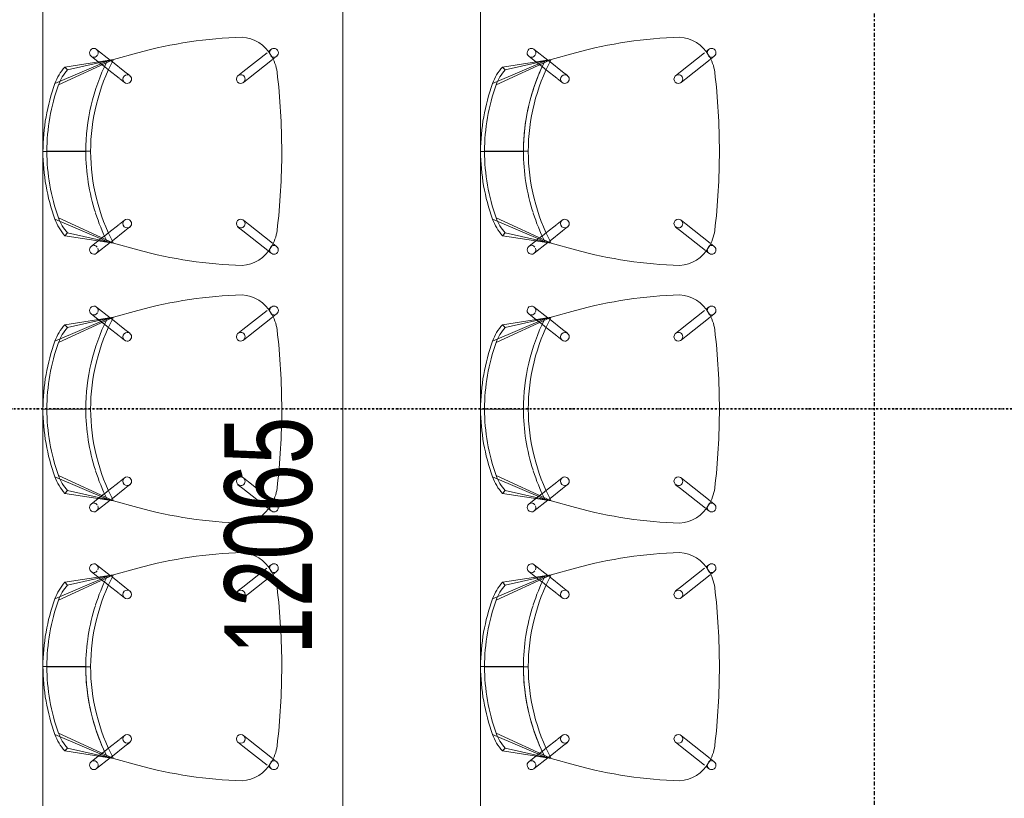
# Model space of a CAD drawing. Header units: millimetres. Extents: x -80560 to 110805, y -11020 to 52719.
# Tile 118 of 182: x 70937 to 72962, y 28397 to 29998. Entities that reach past the tile are written whole.
import ezdxf

# ---------------------------------------------------------------- set-up
doc = ezdxf.new("R2010")
doc.units = ezdxf.units.MM
doc.linetypes.add('CENTER2', pattern=[20, 8, -4, 4, -4])
doc.linetypes.add('DASHDOT2', pattern=[8, 4, -2, 0, -2])
for name, color, linetype, lineweight in [('A-ANNO-DIMS', 211, 'Continuous', 9), ('A-ANNO-DIMS-100', 211, 'Continuous', 9), ('A-DETL', 90, 'Continuous', 18), ('A-FLOR', 192, 'Continuous', 18), ('G-ANNO-SYMB', 111, 'Continuous', 9), ('I-FURN', 30, 'Continuous', 18), ('S-GRID', 1, 'Continuous', 9)]:
    doc.layers.add(name, color=color, linetype=linetype, lineweight=lineweight)
doc.styles.add('Arial_6', font='arial.ttf', dxfattribs={"width": 0.7, "height": 180})
doc.dimstyles.new('n3o_1_8_3', dxfattribs={"dimscale": 304.8, "dimtxt": 183.646692, "dimasz": 0.492126, "dimexe": 0.246063, "dimexo": 0.0625, "dimgap": 0.032808, "dimtad": 1, "dimdec": 0, "dimdsep": 46, "dimtxsty": 'Arial_6', "dimblk1": 'OBLIQUE', "dimblk2": 'OBLIQUE', "dimsah": 1, "dimcen": 0.09, "dimdle": 0.246063, "dimazin": 0, "dimtfac": 1, "dimtdec": 4, "dimtix": 1, "dimtmove": 0, "dimatfit": 3, "dimfxl": 0.246063, "dimfxlon": 1, "dimtvp": 1, "dimtolj": 1, "dimtzin": 0, "dimarcsym": 2})

# ---------------------------------------------------------------- blocks, each defined once
blk = doc.blocks.new('82_EHA_Onderwijs stoel - 1200x600 mm-V493-DO_02 tweede verdieping')
at = {"layer": 'I-FURN'}
for p, q in [((-5502.2, 11205.9), (-5529, 11183.1)), ((-5871.7, 11178.7), (-5863.8, 11172.9)), ((-5854.9, 11188.7), (-5861.1, 11193.2)), ((-5801.4, 11149.4), (-5854, 11188)), ((-5536, 11183.9), (-5586.6, 11195.9)), ((-5586.6, 11195.9), (-5536, 11183.9)), ((-5533.7, 11179.1), (-5558.6, 11158)), ((-5421.4, 11135.8), (-5536, 11183.9)), ((-5441.1, 11166.3), (-5536, 11183.9)), ((-5536, 11183.9), (-5522.8, 11180.8)), ((-5435.7, 11172.1), (-5536, 11183.9)), ((-5522.8, 11180.8), (-5536, 11183.9)), ((-5536, 11183.9), (-5528.9, 11182.2)), ((-5531.7, 11180.8), (-5533.7, 11179.1)), ((-5528.9, 11182.2), (-5522.8, 11180.8)), ((-5522.8, 11180.8), (-5413.9, 11138.8)), ((-5516.6, 11170), (-5504.6, 11180.2)), ((-5504.6, 11180.2), (-5490.5, 11192.2)), ((-5862.9, 11172.2), (-5812.1, 11134.9)), ((-5558.6, 11158), (-5568.6, 11149.5)), ((-5546.3, 11144.9), (-5525.8, 11162.2)), ((-5525.8, 11162.2), (-5517.6, 11169.2)), ((-5435.7, 11172.1), (-5441.1, 11166.3)), ((-5790.8, 11141.7), (-5801.4, 11149.4)), ((-5557, 11135.8), (-5547, 11144.3)), ((-5812.1, 11134.9), (-5801.5, 11127.2)), ((-5392.4, 11000), (-5482.4, 10996.8)), ((-5384.4, 11000.3), (-5472.4, 10997.2)), ((-5536.4, 10845.2), (-5547, 10852.9)), ((-5522.7, 10806.4), (-5411.7, 10862.4)), ((-5404.1, 10860), (-5509.7, 10810.4)), ((-5801.5, 10835.8), (-5849.6, 10795)), ((-5791.5, 10844.3), (-5801.5, 10835.8)), ((-5557.6, 10838.4), (-5547, 10830.7)), ((-5514, 10828.8), (-5535.7, 10844.6)), ((-5837.8, 10781.4), (-5789.8, 10822.1)), ((-5789.8, 10822.1), (-5779.8, 10830.6)), ((-5547, 10830.7), (-5520.8, 10811.4)), ((-5429, 10831), (-5522.7, 10806.4)), ((-5522.7, 10806.4), (-5423.2, 10825.5)), ((-5505.4, 10822.4), (-5514, 10828.8)), ((-5491.7, 10812.4), (-5505.4, 10822.4)), ((-5476.7, 10801.4), (-5491.7, 10812.4)), ((-5429, 10831), (-5423.2, 10825.5)), ((-5850.4, 10794.3), (-5857.9, 10787.9)), ((-5572.3, 10790.9), (-5522.7, 10806.4)), ((-5522.7, 10806.4), (-5572.3, 10790.9)), ((-5509.7, 10810.4), (-5522.7, 10806.4)), ((-5522.7, 10806.4), (-5509.7, 10810.4)), ((-5513.2, 10809.4), (-5522.7, 10806.4)), ((-5520.8, 10811.4), (-5518.3, 10809.6)), ((-5515.8, 10807.7), (-5487.4, 10786.9)), ((-5509.7, 10810.4), (-5513.2, 10809.4)), ((-5846.3, 10774.2), (-5840.4, 10779.1))]:
    blk.add_line(p, q, dxfattribs=at)
for centre, radius, start, end in [((-5795.5, 11148.2), 72.5, 95.1885, 152.8598), ((-5795.5, 11148.2), 72.5, 95.1885, 152.8598), ((-5796.1, 10311.6), 908.8, 76.6736, 90.3752), ((-5796.1, 10311.6), 908.8, 76.6736, 90.3752), ((-5496.4, 11199), 9, 166.8445, 205.867), ((-5496.4, 11199), 9, 152.0242, 163.0469), ((-5496.4, 11199), 9, 92.0242, 150.4974), ((-5496.4, 11199), 9, 310.3146, 92.0242), ((-5866.4, 11186), 9, 92.0242, 233.7337), ((-5790, 11139.1), 81.7, 148.9461, 175.1022), ((-5790, 11139.1), 81.7, 148.9461, 175.1022), ((-5866.4, 11186), 9, 241.245, 272.0242), ((-5866.4, 11186), 9, 32.7552, 92.0242), ((-5866.4, 11186), 9, 272.2401, 318.3719), ((-5866.4, 11186), 9, 322.5662, 332.0242), ((-5866.4, 11186), 9, 21.0014, 32.0242), ((-5866.4, 11186), 9, 343.2677, 17.36), ((-5892.5, 10980.5), 410.4, 2.2826, 29.7146), ((-5892.5, 10980.5), 420.4, 19.8763, 28.3112), ((-5892.5, 10980.5), 420.4, 19.8763, 28.3112), ((-5892.5, 10980.5), 420.4, 19.8763, 28.3112), ((-5496.4, 11199), 9, 221.4821, 270.4473), ((-5496.4, 11199), 9, 279.4275, 302.8233), ((-5507.7, 11101.4), 93, 21.7657, 44.2826), ((-5507.7, 11101.4), 101, 21.7657, 44.4999), ((-4568.6, 11034.4), 1307.6, 175.1022, 182.2565), ((-4568.6, 11034.4), 1307.6, 175.1022, 182.2565), ((-5796.2, 11134.4), 9, 92.0242, 272.0242), ((-5796.2, 11134.4), 9, 272.0242, 92.0242), ((-5562.8, 11142.7), 9, 92.0242, 272.0242), ((-5562.8, 11142.7), 9, 272.0242, 92.0242), ((-5802.5, 10983.7), 418.4, 2.2776, 21.7657), ((-5892.5, 10980.5), 420.4, 2.2764, 19.7287), ((-5892.5, 10980.5), 420.4, 2.2764, 19.7287), ((-5892.5, 10980.5), 420.4, 2.2764, 19.7287), ((-5802.5, 10983.7), 410.4, 2.2826, 21.7657), ((-5892.6, 10984.2), 410.4, 334.3338, 1.7657), ((-5892.6, 10984.2), 420.4, 335.7399, 1.7719), ((-5892.6, 10984.2), 420.4, 335.7399, 1.7719), ((-5892.6, 10984.2), 420.4, 335.7399, 1.7719), ((-5802.7, 10987.4), 410.4, 342.2826, 1.7657), ((-5802.7, 10987.4), 418.4, 342.2826, 1.7707), ((-4568.2, 11023.8), 1307.6, 181.7918, 188.9461), ((-4568.2, 11023.8), 1307.6, 181.7918, 188.9461), ((-5552.3, 10845.7), 9, 92.0242, 272.0242), ((-5552.3, 10845.7), 9, 272.0242, 92.0242), ((-5500.3, 10890.7), 93, 320.0018, 342.2826), ((-5500.3, 10890.7), 101, 319.7657, 342.2826), ((-5785.7, 10837.4), 9, 92.0242, 272.0242), ((-5785.7, 10837.4), 9, 272.0242, 92.0242), ((-5779.2, 10833.2), 81.7, 188.9461, 215.1022), ((-5779.2, 10833.2), 81.7, 188.9461, 215.1022), ((-5482, 10794.1), 9, 158.1814, 197.36), ((-5482, 10794.1), 9, 92.2401, 152.0242), ((-5482, 10794.1), 9, 61.245, 92.0242), ((-5482, 10794.1), 9, 272.0242, 53.7337), ((-5852.1, 10781), 9, 130.3146, 272.0242), ((-5852.1, 10781), 9, 99.4275, 122.8233), ((-5852.1, 10781), 9, 45.6764, 90.4473), ((-5852.1, 10781), 9, 272.0242, 330.4974), ((-5784, 10823.7), 72.5, 211.1885, 268.8598), ((-5784, 10823.7), 72.5, 211.1885, 268.8598), ((-5852.1, 10781), 9, 332.0242, 343.0469), ((-5852.1, 10781), 9, 346.8445, 20.7806), ((-5843.7, 11658.2), 908.8, 273.6731, 287.3747), ((-5843.7, 11658.2), 908.8, 273.6731, 287.3747), ((-5482, 10794.1), 9, 201.0014, 212.0242), ((-5482, 10794.1), 9, 212.7552, 272.0242)]:
    blk.add_arc(centre, radius, start, end, dxfattribs=at)
blk = doc.blocks.new('82_EHA_Onderwijs stoel - 1200x600 mm-V494-DO_02 tweede verdieping')
at = {"layer": 'I-FURN'}
for p, q in [((-5502.2, 11205.9), (-5529, 11183.1)), ((-5871.7, 11178.7), (-5863.8, 11172.9)), ((-5854.9, 11188.7), (-5861.1, 11193.2)), ((-5801.4, 11149.4), (-5854, 11188)), ((-5536, 11183.9), (-5586.6, 11195.9)), ((-5586.6, 11195.9), (-5536, 11183.9)), ((-5533.7, 11179.1), (-5558.6, 11158)), ((-5421.4, 11135.8), (-5536, 11183.9)), ((-5441.1, 11166.3), (-5536, 11183.9)), ((-5536, 11183.9), (-5522.8, 11180.8)), ((-5435.7, 11172.1), (-5536, 11183.9)), ((-5522.8, 11180.8), (-5536, 11183.9)), ((-5536, 11183.9), (-5528.9, 11182.2)), ((-5531.7, 11180.8), (-5533.7, 11179.1)), ((-5528.9, 11182.2), (-5522.8, 11180.8)), ((-5522.8, 11180.8), (-5413.9, 11138.8)), ((-5516.6, 11170), (-5504.6, 11180.2)), ((-5504.6, 11180.2), (-5490.5, 11192.2)), ((-5862.9, 11172.2), (-5812.1, 11134.9)), ((-5558.6, 11158), (-5568.6, 11149.5)), ((-5546.3, 11144.9), (-5525.8, 11162.2)), ((-5525.8, 11162.2), (-5517.6, 11169.2)), ((-5435.7, 11172.1), (-5441.1, 11166.3)), ((-5790.8, 11141.7), (-5801.4, 11149.4)), ((-5557, 11135.8), (-5547, 11144.3)), ((-5812.1, 11134.9), (-5801.5, 11127.2)), ((-5392.4, 11000), (-5482.4, 10996.8)), ((-5384.4, 11000.3), (-5472.4, 10997.2)), ((-5536.4, 10845.2), (-5547, 10852.9)), ((-5522.7, 10806.4), (-5411.7, 10862.4)), ((-5404.1, 10860), (-5509.7, 10810.4)), ((-5801.5, 10835.8), (-5849.6, 10795)), ((-5791.5, 10844.3), (-5801.5, 10835.8)), ((-5557.6, 10838.4), (-5547, 10830.7)), ((-5514, 10828.8), (-5535.7, 10844.6)), ((-5837.8, 10781.4), (-5789.8, 10822.1)), ((-5789.8, 10822.1), (-5779.8, 10830.6)), ((-5547, 10830.7), (-5520.8, 10811.4)), ((-5429, 10831), (-5522.7, 10806.4)), ((-5522.7, 10806.4), (-5423.2, 10825.5)), ((-5505.4, 10822.4), (-5514, 10828.8)), ((-5491.7, 10812.4), (-5505.4, 10822.4)), ((-5476.7, 10801.4), (-5491.7, 10812.4)), ((-5429, 10831), (-5423.2, 10825.5)), ((-5850.4, 10794.3), (-5857.9, 10787.9)), ((-5572.3, 10790.9), (-5522.7, 10806.4)), ((-5522.7, 10806.4), (-5572.3, 10790.9)), ((-5509.7, 10810.4), (-5522.7, 10806.4)), ((-5522.7, 10806.4), (-5509.7, 10810.4)), ((-5513.2, 10809.4), (-5522.7, 10806.4)), ((-5520.8, 10811.4), (-5518.3, 10809.6)), ((-5515.8, 10807.7), (-5487.4, 10786.9)), ((-5509.7, 10810.4), (-5513.2, 10809.4)), ((-5846.3, 10774.2), (-5840.4, 10779.1))]:
    blk.add_line(p, q, dxfattribs=at)
for centre, radius, start, end in [((-5795.5, 11148.2), 72.5, 95.1885, 152.8598), ((-5795.5, 11148.2), 72.5, 95.1885, 152.8598), ((-5796.1, 10311.6), 908.8, 76.6736, 90.3752), ((-5796.1, 10311.6), 908.8, 76.6736, 90.3752), ((-5496.4, 11199), 9, 166.8445, 205.867), ((-5496.4, 11199), 9, 152.0242, 163.0469), ((-5496.4, 11199), 9, 92.0242, 150.4974), ((-5496.4, 11199), 9, 310.3146, 92.0242), ((-5866.4, 11186), 9, 92.0242, 233.7337), ((-5790, 11139.1), 81.7, 148.9461, 175.1022), ((-5790, 11139.1), 81.7, 148.9461, 175.1022), ((-5866.4, 11186), 9, 241.245, 272.0242), ((-5866.4, 11186), 9, 32.7552, 92.0242), ((-5866.4, 11186), 9, 272.2401, 318.3719), ((-5866.4, 11186), 9, 322.5662, 332.0242), ((-5866.4, 11186), 9, 21.0014, 32.0242), ((-5866.4, 11186), 9, 343.2677, 17.36), ((-5892.5, 10980.5), 410.4, 2.2826, 29.7146), ((-5892.5, 10980.5), 420.4, 19.8763, 28.3112), ((-5892.5, 10980.5), 420.4, 19.8763, 28.3112), ((-5892.5, 10980.5), 420.4, 19.8763, 28.3112), ((-5496.4, 11199), 9, 221.4821, 270.4473), ((-5496.4, 11199), 9, 279.4275, 302.8233), ((-5507.7, 11101.4), 93, 21.7657, 44.2826), ((-5507.7, 11101.4), 101, 21.7657, 44.4999), ((-4568.6, 11034.4), 1307.6, 175.1022, 182.2565), ((-4568.6, 11034.4), 1307.6, 175.1022, 182.2565), ((-5796.2, 11134.4), 9, 92.0242, 272.0242), ((-5796.2, 11134.4), 9, 272.0242, 92.0242), ((-5562.8, 11142.7), 9, 92.0242, 272.0242), ((-5562.8, 11142.7), 9, 272.0242, 92.0242), ((-5802.5, 10983.7), 418.4, 2.2776, 21.7657), ((-5892.5, 10980.5), 420.4, 2.2764, 19.7287), ((-5892.5, 10980.5), 420.4, 2.2764, 19.7287), ((-5892.5, 10980.5), 420.4, 2.2764, 19.7287), ((-5802.5, 10983.7), 410.4, 2.2826, 21.7657), ((-5892.6, 10984.2), 410.4, 334.3338, 1.7657), ((-5892.6, 10984.2), 420.4, 335.7399, 1.7719), ((-5892.6, 10984.2), 420.4, 335.7399, 1.7719), ((-5892.6, 10984.2), 420.4, 344.3197, 1.7719), ((-5802.7, 10987.4), 410.4, 342.2826, 1.7657), ((-5802.7, 10987.4), 418.4, 342.2826, 1.7707), ((-4568.2, 11023.8), 1307.6, 181.7918, 188.9461), ((-4568.2, 11023.8), 1307.6, 181.7918, 188.9461), ((-5552.3, 10845.7), 9, 92.0242, 272.0242), ((-5552.3, 10845.7), 9, 272.0242, 92.0242), ((-5892.6, 10984.2), 420.4, 335.7399, 344.3197), ((-5500.3, 10890.7), 93, 320.0018, 342.2826), ((-5500.3, 10890.7), 101, 319.7657, 342.2826), ((-5785.7, 10837.4), 9, 92.0242, 272.0242), ((-5785.7, 10837.4), 9, 272.0242, 92.0242), ((-5779.2, 10833.2), 81.7, 188.9461, 215.1022), ((-5779.2, 10833.2), 81.7, 188.9461, 215.1022), ((-5482, 10794.1), 9, 158.1814, 197.36), ((-5482, 10794.1), 9, 92.2401, 152.0242), ((-5482, 10794.1), 9, 61.245, 92.0242), ((-5482, 10794.1), 9, 272.0242, 53.7337), ((-5852.1, 10781), 9, 130.3146, 272.0242), ((-5852.1, 10781), 9, 99.4275, 122.8233), ((-5852.1, 10781), 9, 45.6764, 90.4473), ((-5852.1, 10781), 9, 272.0242, 330.4974), ((-5784, 10823.7), 72.5, 211.1885, 268.8598), ((-5784, 10823.7), 72.5, 211.1885, 268.8598), ((-5852.1, 10781), 9, 332.0242, 343.0469), ((-5852.1, 10781), 9, 346.8445, 20.7806), ((-5843.7, 11658.2), 908.8, 273.6731, 287.3747), ((-5843.7, 11658.2), 908.8, 273.6731, 287.3747), ((-5482, 10794.1), 9, 201.0014, 212.0242), ((-5482, 10794.1), 9, 212.7552, 272.0242)]:
    blk.add_arc(centre, radius, start, end, dxfattribs=at)
blk = doc.blocks.new('82_EHA_Onderwijs stoel - 1200x600 mm-V500-DO_02 tweede verdieping')
at = {"layer": 'I-FURN'}
for p, q in [((-5850.4, -10794.3), (-5857.9, -10787.9)), ((-5846.3, -10774.2), (-5840.4, -10779.1)), ((-5837.8, -10781.4), (-5789.8, -10822.1)), ((-5522.7, -10806.4), (-5572.3, -10790.9)), ((-5572.3, -10790.9), (-5522.7, -10806.4)), ((-5515.8, -10807.7), (-5487.4, -10786.9)), ((-5801.5, -10835.8), (-5849.6, -10795)), ((-5547, -10830.7), (-5520.8, -10811.4)), ((-5423.2, -10825.5), (-5522.7, -10806.4)), ((-5522.7, -10806.4), (-5429, -10831)), ((-5411.7, -10862.4), (-5522.7, -10806.4)), ((-5522.7, -10806.4), (-5509.7, -10810.4)), ((-5509.7, -10810.4), (-5522.7, -10806.4)), ((-5522.7, -10806.4), (-5513.2, -10809.4)), ((-5520.8, -10811.4), (-5518.3, -10809.6)), ((-5513.2, -10809.4), (-5509.7, -10810.4)), ((-5509.7, -10810.4), (-5404.1, -10860)), ((-5476.7, -10801.4), (-5491.7, -10812.4)), ((-5789.8, -10822.1), (-5779.8, -10830.6)), ((-5557.6, -10838.4), (-5547, -10830.7)), ((-5514, -10828.8), (-5535.7, -10844.6)), ((-5505.4, -10822.4), (-5514, -10828.8)), ((-5491.7, -10812.4), (-5505.4, -10822.4)), ((-5423.2, -10825.5), (-5429, -10831)), ((-5791.5, -10844.3), (-5801.5, -10835.8)), ((-5536.4, -10845.2), (-5547, -10852.9)), ((-5482.4, -10996.8), (-5392.4, -11000)), ((-5472.4, -10997.2), (-5384.4, -11000.3)), ((-5862.9, -11172.2), (-5812.1, -11134.9)), ((-5812.1, -11134.9), (-5801.5, -11127.2)), ((-5557, -11135.8), (-5547, -11144.3)), ((-5536, -11183.9), (-5421.4, -11135.8)), ((-5801.4, -11149.4), (-5852.1, -11186.6)), ((-5790.8, -11141.7), (-5801.4, -11149.4)), ((-5558.6, -11158), (-5568.6, -11149.5)), ((-5546.3, -11144.9), (-5525.8, -11162.2)), ((-5413.9, -11138.8), (-5522.8, -11180.8)), ((-5871.7, -11178.7), (-5863.8, -11172.9)), ((-5533.7, -11179.1), (-5558.6, -11158)), ((-5536, -11183.9), (-5441.1, -11166.3)), ((-5536, -11183.9), (-5435.7, -11172.1)), ((-5525.8, -11162.2), (-5517.6, -11169.2)), ((-5516.6, -11170), (-5504.6, -11180.2)), ((-5441.1, -11166.3), (-5435.7, -11172.1)), ((-5854.9, -11188.7), (-5861.1, -11193.2)), ((-5586.6, -11195.9), (-5536, -11183.9)), ((-5536, -11183.9), (-5586.6, -11195.9)), ((-5522.8, -11180.8), (-5536, -11183.9)), ((-5536, -11183.9), (-5522.8, -11180.8)), ((-5528.9, -11182.2), (-5536, -11183.9)), ((-5531.7, -11180.8), (-5533.7, -11179.1)), ((-5502.2, -11205.9), (-5529, -11183.1)), ((-5522.8, -11180.8), (-5528.9, -11182.2)), ((-5504.6, -11180.2), (-5490.5, -11192.2))]:
    blk.add_line(p, q, dxfattribs=at)
for centre, radius, start, end in [((-5784, -10823.7), 72.5, 91.1402, 148.8115), ((-5784, -10823.7), 72.5, 91.1402, 148.8115), ((-5843.7, -11658.2), 908.8, 72.6253, 86.3269), ((-5843.7, -11658.2), 908.8, 72.6253, 86.3269), ((-5852.1, -10781), 9, 87.9758, 229.6854), ((-5779.2, -10833.2), 81.7, 144.8978, 171.0539), ((-5779.2, -10833.2), 81.7, 144.8978, 171.0539), ((-5852.1, -10781), 9, 237.1767, 260.5725), ((-5852.1, -10781), 9, 269.5527, 314.3236), ((-5852.1, -10781), 9, 29.5026, 87.9758), ((-5852.1, -10781), 9, 16.9531, 27.9758), ((-5852.1, -10781), 9, 339.2194, 13.1555), ((-5482, -10794.1), 9, 162.64, 201.8186), ((-5482, -10794.1), 9, 147.9758, 158.9986), ((-5482, -10794.1), 9, 87.9758, 147.2448), ((-5482, -10794.1), 9, 306.2663, 87.9758), ((-5892.6, -10984.2), 410.4, 358.2343, 25.6662), ((-5892.6, -10984.2), 420.4, 6.5163, 24.2601), ((-5892.6, -10984.2), 420.4, 6.5163, 24.2601), ((-5892.6, -10984.2), 420.4, 358.2281, 24.2601), ((-5482, -10794.1), 9, 207.9758, 267.7599), ((-5482, -10794.1), 9, 267.9758, 298.755), ((-4568.2, -11023.8), 1307.6, 171.0539, 178.2082), ((-4568.2, -11023.8), 1307.6, 171.0539, 178.2082), ((-5785.7, -10837.4), 9, 87.9758, 267.9758), ((-5785.7, -10837.4), 9, 267.9758, 87.9758), ((-5500.3, -10890.7), 93, 17.7174, 39.9982), ((-5500.3, -10890.7), 101, 17.7174, 40.2343), ((-5552.3, -10845.7), 9, 87.9758, 267.9758), ((-5552.3, -10845.7), 9, 267.9758, 87.9758), ((-5802.7, -10987.4), 410.4, 358.2343, 17.7174), ((-5802.7, -10987.4), 418.4, 358.2293, 17.7174), ((-5892.6, -10984.2), 420.4, 358.2281, 6.5104), ((-5892.6, -10984.2), 420.4, 358.2281, 6.5104), ((-4568.6, -11034.4), 1307.6, 177.7435, 184.8978), ((-4568.6, -11034.4), 1307.6, 177.7435, 184.8978), ((-5892.5, -10980.5), 410.4, 330.2854, 357.7174), ((-5892.5, -10980.5), 420.4, 340.2713, 357.7236), ((-5892.5, -10980.5), 420.4, 340.2713, 357.7236), ((-5892.5, -10980.5), 420.4, 348.9975, 357.7236), ((-5802.5, -10983.7), 410.4, 338.2343, 357.7174), ((-5802.5, -10983.7), 418.4, 338.2343, 357.7224), ((-5892.5, -10980.5), 420.4, 340.2713, 348.9975), ((-5796.2, -11134.4), 9, 87.9758, 267.9758), ((-5796.2, -11134.4), 9, 267.9758, 87.9758), ((-5562.8, -11142.7), 9, 87.9758, 267.9758), ((-5562.8, -11142.7), 9, 267.9758, 87.9758), ((-5892.5, -10980.5), 420.4, 331.6888, 340.1237), ((-5892.5, -10980.5), 420.4, 331.6888, 340.1237), ((-5892.5, -10980.5), 420.4, 331.6888, 340.1237), ((-5507.7, -11101.4), 93, 315.7174, 338.2343), ((-5790, -11139.1), 81.7, 184.8978, 211.0539), ((-5790, -11139.1), 81.7, 184.8978, 211.0539), ((-5507.7, -11101.4), 101, 315.5001, 338.2343), ((-5866.4, -11186), 9, 126.2663, 267.9758), ((-5866.4, -11186), 9, 87.9758, 118.755), ((-5866.4, -11186), 9, 267.9758, 327.2448), ((-5866.4, -11186), 9, 41.6281, 87.7599), ((-5795.5, -11148.2), 72.5, 207.1402, 264.8115), ((-5795.5, -11148.2), 72.5, 207.1402, 264.8115), ((-5866.4, -11186), 9, 27.9758, 37.4338), ((-5866.4, -11186), 9, 327.9758, 338.9986), ((-5866.4, -11186), 9, 342.64, 16.7323), ((-5796.1, -10311.6), 908.8, 269.6248, 283.3264), ((-5796.1, -10311.6), 908.8, 269.6248, 283.3264), ((-5496.4, -11199), 9, 154.133, 193.1555), ((-5496.4, -11199), 9, 89.5527, 138.5179), ((-5496.4, -11199), 9, 267.9758, 49.6854), ((-5496.4, -11199), 9, 57.1767, 80.5725), ((-5496.4, -11199), 9, 196.9531, 207.9758), ((-5496.4, -11199), 9, 209.5026, 267.9758)]:
    blk.add_arc(centre, radius, start, end, dxfattribs=at)
blk = doc.blocks.new('82_EHA_Onderwijs stoel - 1200x600 mm-V498-DO_02 tweede verdieping')
at = {"layer": 'I-FURN'}
for p, q in [((-5850.4, -10794.3), (-5857.9, -10787.9)), ((-5846.3, -10774.2), (-5840.4, -10779.1)), ((-5837.8, -10781.4), (-5789.8, -10822.1)), ((-5522.7, -10806.4), (-5572.3, -10790.9)), ((-5572.3, -10790.9), (-5522.7, -10806.4)), ((-5515.8, -10807.7), (-5487.4, -10786.9)), ((-5801.5, -10835.8), (-5849.6, -10795)), ((-5547, -10830.7), (-5520.8, -10811.4)), ((-5423.2, -10825.5), (-5522.7, -10806.4)), ((-5522.7, -10806.4), (-5429, -10831)), ((-5411.7, -10862.4), (-5522.7, -10806.4)), ((-5522.7, -10806.4), (-5509.7, -10810.4)), ((-5509.7, -10810.4), (-5522.7, -10806.4)), ((-5522.7, -10806.4), (-5513.2, -10809.4)), ((-5520.8, -10811.4), (-5518.3, -10809.6)), ((-5513.2, -10809.4), (-5509.7, -10810.4)), ((-5509.7, -10810.4), (-5404.1, -10860)), ((-5476.7, -10801.4), (-5491.7, -10812.4)), ((-5789.8, -10822.1), (-5779.8, -10830.6)), ((-5557.6, -10838.4), (-5547, -10830.7)), ((-5514, -10828.8), (-5535.7, -10844.6)), ((-5505.4, -10822.4), (-5514, -10828.8)), ((-5491.7, -10812.4), (-5505.4, -10822.4)), ((-5423.2, -10825.5), (-5429, -10831)), ((-5791.5, -10844.3), (-5801.5, -10835.8)), ((-5536.4, -10845.2), (-5547, -10852.9)), ((-5482.4, -10996.8), (-5392.4, -11000)), ((-5472.4, -10997.2), (-5384.4, -11000.3)), ((-5862.9, -11172.2), (-5812.1, -11134.9)), ((-5812.1, -11134.9), (-5801.5, -11127.2)), ((-5557, -11135.8), (-5547, -11144.3)), ((-5536, -11183.9), (-5421.4, -11135.8)), ((-5801.4, -11149.4), (-5852.1, -11186.6)), ((-5790.8, -11141.7), (-5801.4, -11149.4)), ((-5558.6, -11158), (-5568.6, -11149.5)), ((-5546.3, -11144.9), (-5525.8, -11162.2)), ((-5413.9, -11138.8), (-5522.8, -11180.8)), ((-5871.7, -11178.7), (-5863.8, -11172.9)), ((-5533.7, -11179.1), (-5558.6, -11158)), ((-5536, -11183.9), (-5441.1, -11166.3)), ((-5536, -11183.9), (-5435.7, -11172.1)), ((-5525.8, -11162.2), (-5517.6, -11169.2)), ((-5516.6, -11170), (-5504.6, -11180.2)), ((-5441.1, -11166.3), (-5435.7, -11172.1)), ((-5854.9, -11188.7), (-5861.1, -11193.2)), ((-5586.6, -11195.9), (-5536, -11183.9)), ((-5536, -11183.9), (-5586.6, -11195.9)), ((-5522.8, -11180.8), (-5536, -11183.9)), ((-5536, -11183.9), (-5522.8, -11180.8)), ((-5528.9, -11182.2), (-5536, -11183.9)), ((-5531.7, -11180.8), (-5533.7, -11179.1)), ((-5502.2, -11205.9), (-5529, -11183.1)), ((-5522.8, -11180.8), (-5528.9, -11182.2)), ((-5504.6, -11180.2), (-5490.5, -11192.2))]:
    blk.add_line(p, q, dxfattribs=at)
for centre, radius, start, end in [((-5784, -10823.7), 72.5, 91.1402, 148.8115), ((-5784, -10823.7), 72.5, 91.1402, 148.8115), ((-5843.7, -11658.2), 908.8, 72.6253, 86.3269), ((-5843.7, -11658.2), 908.8, 72.6253, 86.3269), ((-5852.1, -10781), 9, 87.9758, 229.6854), ((-5779.2, -10833.2), 81.7, 144.8978, 171.0539), ((-5779.2, -10833.2), 81.7, 144.8978, 171.0539), ((-5852.1, -10781), 9, 237.1767, 260.5725), ((-5852.1, -10781), 9, 269.5527, 314.3236), ((-5852.1, -10781), 9, 29.5026, 87.9758), ((-5852.1, -10781), 9, 16.9531, 27.9758), ((-5852.1, -10781), 9, 339.2194, 13.1555), ((-5482, -10794.1), 9, 162.64, 201.8186), ((-5482, -10794.1), 9, 147.9758, 158.9986), ((-5482, -10794.1), 9, 87.9758, 147.2448), ((-5482, -10794.1), 9, 306.2663, 87.9758), ((-5892.6, -10984.2), 410.4, 358.2343, 25.6662), ((-5892.6, -10984.2), 420.4, 6.5163, 24.2601), ((-5892.6, -10984.2), 420.4, 6.5163, 24.2601), ((-5892.6, -10984.2), 420.4, 358.2281, 24.2601), ((-5482, -10794.1), 9, 207.9758, 267.7599), ((-5482, -10794.1), 9, 267.9758, 298.755), ((-4568.2, -11023.8), 1307.6, 171.0539, 178.2082), ((-4568.2, -11023.8), 1307.6, 171.0539, 178.2082), ((-5785.7, -10837.4), 9, 87.9758, 267.9758), ((-5785.7, -10837.4), 9, 267.9758, 87.9758), ((-5500.3, -10890.7), 93, 17.7174, 39.9982), ((-5500.3, -10890.7), 101, 17.7174, 40.2343), ((-5552.3, -10845.7), 9, 87.9758, 267.9758), ((-5552.3, -10845.7), 9, 267.9758, 87.9758), ((-5802.7, -10987.4), 410.4, 358.2343, 17.7174), ((-5802.7, -10987.4), 418.4, 358.2293, 17.7174), ((-5892.6, -10984.2), 420.4, 358.2281, 6.5104), ((-5892.6, -10984.2), 420.4, 358.2281, 6.5104), ((-4568.6, -11034.4), 1307.6, 177.7435, 184.8978), ((-4568.6, -11034.4), 1307.6, 177.7435, 184.8978), ((-5892.5, -10980.5), 410.4, 330.2854, 357.7174), ((-5892.5, -10980.5), 420.4, 340.2713, 357.7236), ((-5892.5, -10980.5), 420.4, 340.2713, 357.7236), ((-5892.5, -10980.5), 420.4, 340.2713, 357.7236), ((-5802.5, -10983.7), 410.4, 338.2343, 357.7174), ((-5802.5, -10983.7), 418.4, 338.2343, 357.7224), ((-5796.2, -11134.4), 9, 87.9758, 267.9758), ((-5796.2, -11134.4), 9, 267.9758, 87.9758), ((-5562.8, -11142.7), 9, 87.9758, 267.9758), ((-5562.8, -11142.7), 9, 267.9758, 87.9758), ((-5892.5, -10980.5), 420.4, 331.6888, 340.1237), ((-5892.5, -10980.5), 420.4, 331.6888, 340.1237), ((-5892.5, -10980.5), 420.4, 331.6888, 340.1237), ((-5507.7, -11101.4), 93, 315.7174, 338.2343), ((-5790, -11139.1), 81.7, 184.8978, 211.0539), ((-5790, -11139.1), 81.7, 184.8978, 211.0539), ((-5507.7, -11101.4), 101, 315.5001, 338.2343), ((-5866.4, -11186), 9, 126.2663, 267.9758), ((-5866.4, -11186), 9, 87.9758, 118.755), ((-5866.4, -11186), 9, 267.9758, 327.2448), ((-5866.4, -11186), 9, 41.6281, 87.7599), ((-5795.5, -11148.2), 72.5, 207.1402, 264.8115), ((-5795.5, -11148.2), 72.5, 207.1402, 264.8115), ((-5866.4, -11186), 9, 27.9758, 37.4338), ((-5866.4, -11186), 9, 327.9758, 338.9986), ((-5866.4, -11186), 9, 342.64, 16.7323), ((-5796.1, -10311.6), 908.8, 269.6248, 283.3264), ((-5796.1, -10311.6), 908.8, 269.6248, 283.3264), ((-5496.4, -11199), 9, 154.133, 193.1555), ((-5496.4, -11199), 9, 89.5527, 138.5179), ((-5496.4, -11199), 9, 267.9758, 49.6854), ((-5496.4, -11199), 9, 57.1767, 80.5725), ((-5496.4, -11199), 9, 196.9531, 207.9758), ((-5496.4, -11199), 9, 209.5026, 267.9758)]:
    blk.add_arc(centre, radius, start, end, dxfattribs=at)
blk = doc.blocks.new('DIMBLOCK382-DO_02 tweede verdieping')
at = {"layer": 'A-ANNO-DIMS-100'}
for p, q in [((71601.7, 34965), (71526.7, 35040)), ((71676.7, 34965), (71526.7, 34965)), ((71601.7, 34965), (71601.7, 22900)), ((71601.7, 34965), (71676.7, 34890)), ((71601.7, 34965), (71676.7, 34965)), ((71601.7, 22900), (71526.7, 22975)), ((71676.7, 22900), (71526.7, 22900)), ((71601.7, 22900), (71676.7, 22825)), ((71601.7, 22900), (71676.7, 22900))]:
    blk.add_line(p, q, dxfattribs=at)
at = {"layer": 'A-ANNO-DIMS-100', "color": 0, "insert": (71358, 28692.3), "char_height": 180, "width": 576.368, "attachment_point": 1, "rotation": 90, "line_spacing_factor": 0.941778, "style": 'Arial_6'}
blk.add_mtext('12065', dxfattribs=at)
blk = doc.blocks.new('_Oblique')
at = {"color": 0, "linetype": 'ByBlock', "lineweight": -2}
blk.add_line((-0.5, -0.5), (0.5, 0.5), dxfattribs=at)

msp = doc.modelspace()

# ---------------------------------------------------------------- linework, layer by layer
at = {"layer": 'A-DETL'}
for p, q in [((70984.8, 22900), (70984.8, 34965)), ((71884.8, 22900), (71884.8, 34965))]:
    msp.add_line(p, q, dxfattribs=at)
at = {"layer": 'A-FLOR'}
for p, q in [((70984.8, 22900), (70984.8, 34965)), ((71884.8, 22900), (71884.8, 34965))]:
    msp.add_line(p, q, dxfattribs=at)
at = {"layer": 'G-ANNO-SYMB', "linetype": 'DASHDOT2', "lineweight": 35}
msp.add_line((34037.3, 29198), (90414.6, 29198), dxfattribs=at)
at = {"layer": 'S-GRID', "linetype": 'CENTER2', "lineweight": 25}
msp.add_line((72694.8, 4383.3), (72694.8, 52119.1), dxfattribs=at)

# ---------------------------------------------------------------- block references
at = {"layer": 'I-FURN'}
for name, p, rotation in [('82_EHA_Onderwijs stoel - 1200x600 mm-V493-DO_02 tweede verdieping', (65992.3, 40911.1), 177.9758399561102), ('82_EHA_Onderwijs stoel - 1200x600 mm-V494-DO_02 tweede verdieping', (66892.3, 40911.1), 177.9758399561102), ('82_EHA_Onderwijs stoel - 1200x600 mm-V493-DO_02 tweede verdieping', (65992.3, 40381.1), 177.9758399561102), ('82_EHA_Onderwijs stoel - 1200x600 mm-V493-DO_02 tweede verdieping', (66892.3, 40381.1), 177.9758399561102), ('82_EHA_Onderwijs stoel - 1200x600 mm-V498-DO_02 tweede verdieping', (65992.3, 17483.9), 182.0241600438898), ('82_EHA_Onderwijs stoel - 1200x600 mm-V500-DO_02 tweede verdieping', (66892.3, 17483.9), 182.0241600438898)]:
    msp.add_blockref(name, p, dxfattribs=dict(at, rotation=rotation))

# ---------------------------------------------------------------- dimensions: what is measured, and where the dimension line sits
at = {"layer": 'A-ANNO-DIMS'}
dim = msp.add_linear_dim(base=(71601.7, 22900), p1=(71676.7, 34965), p2=(71676.7, 22900), angle=90, dimstyle='n3o_1_8_3', override={"dimpost": '<>', "dimfxl": 12065}, dxfattribs=at)
dim.commit()
dim.dimension.update_dxf_attribs({"geometry": 'DIMBLOCK382-DO_02 tweede verdieping', "text_midpoint": (71499.8, 28932.5)})

doc.saveas('drawing.dxf')
